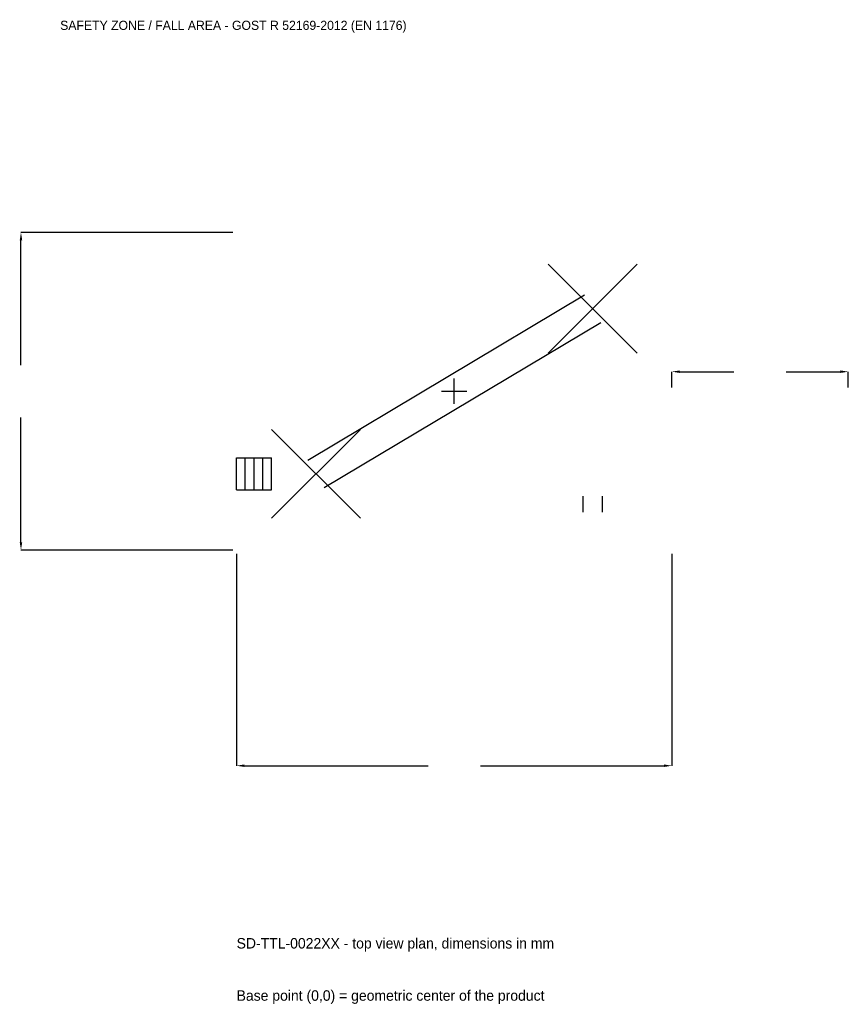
# Model space of a CAD drawing. Extents: x -3694 to 3350, y -5211 to 3159.
import ezdxf

# ---------------------------------------------------------------- set-up
doc = ezdxf.new("R2010")
doc.units = 0
for name, color, linetype in [('GP_MAF_zona_bezopasnosti', 1, 'Continuous'), ('ZSK_DANNYE', 3, 'Continuous'), ('ZSK_KONTUR', 7, 'Continuous'), ('ZSK_RAZMERY', 8, 'Continuous')]:
    doc.layers.add(name, color=color, linetype=linetype)
doc.dimstyles.new('ORION', dxfattribs={"dimtxt": 111, "dimasz": 66.6, "dimexe": 1.25, "dimexo": 33.3, "dimtad": 1, "dimcen": 2.5, "dimazin": 3, "dimtfac": 1, "dimtmove": 0, "dimatfit": 3})

# ---------------------------------------------------------------- blocks, each defined once
blk = doc.blocks.new('_CLOSEDFILLED')
at = {"color": 0, "linetype": 'BYBLOCK'}
blk.add_solid([(-1, 0.16), (0, 0), (-1, -0.16)], dxfattribs=at)
blk = doc.blocks.new('*D1')
for p, q in [((-1850, -1383.3), (-1850, -3183)), ((1850, -1383.3), (1850, -3183)), ((-1783.4, -3183), (-222, -3183)), ((222, -3183), (1783.4, -3183))]:
    blk.add_line(p, q)
at = {"layer": 'Defpoints'}
for p in [(-1850, -1350), (1850, -1350), (-1850, -3183)]:
    blk.add_point(p, dxfattribs=at)
at = {"layer": 'ZSK_RAZMERY', "xscale": 66.6, "yscale": 66.6, "rotation": 180}
blk.add_blockref('_CLOSEDFILLED', (-1850, -3183), dxfattribs=at)
at = {"layer": 'ZSK_RAZMERY', "xscale": 66.6, "yscale": 66.6}
blk.add_blockref('_CLOSEDFILLED', (1850, -3183), dxfattribs=at)
blk = doc.blocks.new('*D2')
for p, q in [((-1883.3, 1350), (-3683, 1350)), ((-3683, 222), (-3683, 1283.4)), ((-3683, -1283.4), (-3683, -222)), ((-1883.3, -1350), (-3683, -1350))]:
    blk.add_line(p, q)
at = {"layer": 'Defpoints'}
for p in [(-1850, 1350), (-3683, -1350), (-1850, -1350)]:
    blk.add_point(p, dxfattribs=at)
at = {"layer": 'ZSK_RAZMERY', "xscale": 66.6, "yscale": 66.6}
for p, rotation in [((-3683, 1350), 90), ((-3683, -1350), 270)]:
    blk.add_blockref('_CLOSEDFILLED', p, dxfattribs=dict(at, rotation=rotation))
blk = doc.blocks.new('*D3')
for p, q in [((1850, 33.3), (1850, 166.5)), ((1916.6, 166.5), (2378, 166.5)), ((2822, 166.5), (3283.4, 166.5)), ((3350, 33.3), (3350, 166.5))]:
    blk.add_line(p, q)
at = {"layer": 'Defpoints'}
for p in [(1850, 166.5), (1850, 0), (3350, 0)]:
    blk.add_point(p, dxfattribs=at)
at = {"layer": 'ZSK_RAZMERY', "xscale": 66.6, "yscale": 66.6, "rotation": 180}
blk.add_blockref('_CLOSEDFILLED', (1850, 166.5), dxfattribs=at)
at = {"layer": 'ZSK_RAZMERY', "xscale": 66.6, "yscale": 66.6}
blk.add_blockref('_CLOSEDFILLED', (3350, 166.5), dxfattribs=at)
blk = doc.blocks.new('B1')
at = {"layer": 'ZSK_KONTUR'}
for p, q in [((798, 324), (1554, 1080)), ((798, 1080), (1554, 324)), ((-1245.749, -585.155), (1106.251, 818.845)), ((-1106.251, -818.845), (1245.749, 585.155)), ((-1554, -1080), (-798, -324)), ((-1554, -324), (-798, -1080)), ((-1850, -565.92), (-1554, -565.92)), ((-1850, -838.08), (-1850, -565.92)), ((-1776, -838.08), (-1776, -565.92)), ((-1702, -838.08), (-1702, -565.92)), ((-1628, -838.08), (-1628, -565.92)), ((-1554, -838.08), (-1554, -565.92)), ((-1850, -838.08), (-1554, -838.08)), ((1094.352, -891), (1094.352, -1027.08)), ((1257.648, -891), (1257.648, -1027.08))]:
    blk.add_line(p, q, dxfattribs=at)
at = {"layer": 'ZSK_RAZMERY'}
for p, q in [((0, -108), (0, 108)), ((-108, 0), (108, 0))]:
    blk.add_line(p, q, dxfattribs=at)
at = {"layer": 'GP_MAF_zona_bezopasnosti', "color": 1}
blk.add_text('SAFETY ZONE / FALL AREA - GOST R 52169-2012 (EN 1176)', height=77.7, dxfattribs=at).set_placement((-3350, 3072))
at = {"layer": 'ZSK_RAZMERY'}
dim = blk.add_linear_dim(base=(-3683, -1350), p1=(-1850, -1350), p2=(-1850, 1350), angle=90, dimstyle='ORION', dxfattribs=at)
dim.commit()
dim.dimension.update_dxf_attribs({"geometry": '*D2', "text_midpoint": (-3683, 0)})
for base, p1, p2, picture, middle in [((1850, 166.5), (1850, 0), (3350, 0), '*D3', (2600, 166.5)), ((-1850, -3183), (-1850, -1350), (1850, -1350), '*D1', (0, -3183))]:
    dim = blk.add_linear_dim(base=base, p1=p1, p2=p2, dimstyle='ORION', dxfattribs=at)
    dim.commit()
    dim.dimension.update_dxf_attribs({"geometry": picture, "text_midpoint": middle})

msp = doc.modelspace()

# ---------------------------------------------------------------- block references
msp.add_blockref('B1', (0, 0))

# ---------------------------------------------------------------- texts
at = {"layer": 'ZSK_DANNYE', "color": 3}
msp.add_text('SD-TTL-0022XX - top view plan, dimensions in mm', height=88.8, dxfattribs=at).set_placement((-1850, -4737))
at = {"layer": 'ZSK_DANNYE', "color": 7}
msp.add_text('Base point (0,0) = geometric center of the product', height=88.8, dxfattribs=at).set_placement((-1850, -5181))

doc.saveas('drawing.dxf')
